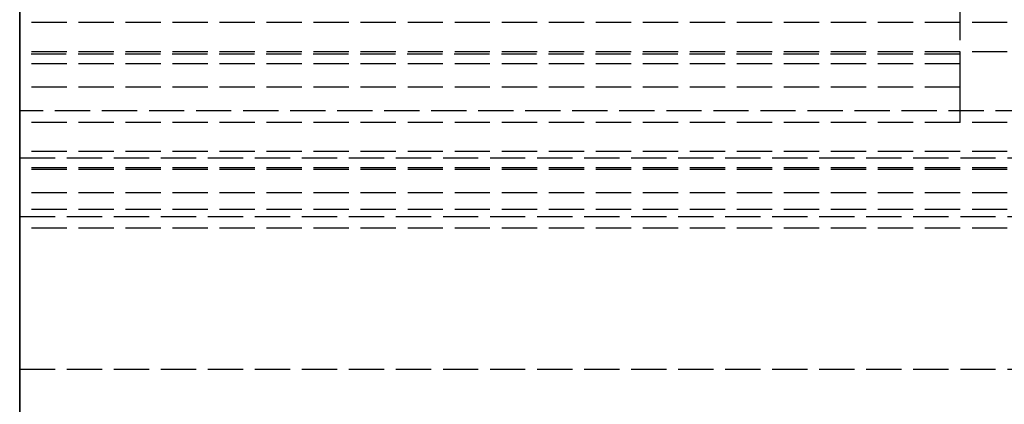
# Model space of a CAD drawing. Header units: millimetres. Extents: x 0 to 2100, y -94 to 94.
# Tile 2 of 13: x 0 to 42, y -28 to -11. Entities that reach past the tile are written whole.
import ezdxf

# ---------------------------------------------------------------- set-up
doc = ezdxf.new("R2010")
doc.units = ezdxf.units.MM
doc.header["$LTSCALE"] = 10
doc.linetypes.add('ALLCAD_Strich', pattern=[0.2, 0.15, -0.05])
doc.layers.add('BESCH_KONT_sich_schn_grun_2d', color=10, linetype='Continuous')
doc.layers.add('BESCH_KONT_sich_schn_seit_2d', color=160, linetype='Continuous')

msp = doc.modelspace()

# ---------------------------------------------------------------- linework, layer by layer
at = {"layer": 'BESCH_KONT_sich_schn_grun_2d', "linetype": 'ALLCAD_Strich'}
for p, q in [((0, 94), (0, -94)), ((-0.003, 17), (-0.003, -17)), ((39.997, -14), (39.997, 14)), ((2099.997, -11.25), (-0.003, -11.25)), ((2099.997, -12.5), (-0.003, -12.5)), ((39.98, -12.6), (-0.003, -12.6)), ((39.977, -12.595), (39.977, -12.597)), ((39.979, -12.597), (39.979, -12.595)), ((39.981, -12.592), (39.98, -12.592)), ((39.98, -12.593), (39.98, -12.593)), ((39.98, -12.598), (39.98, -12.598)), ((39.981, -12.6), (39.98, -12.6)), ((39.994, -12.6), (39.981, -12.6)), ((39.982, -12.595), (39.982, -12.597)), ((39.983, -12.597), (39.983, -12.595)), ((39.984, -12.592), (39.984, -12.6)), ((39.986, -12.592), (39.984, -12.592)), ((39.984, -12.6), (39.988, -12.6)), ((39.986, -12.595), (39.986, -12.592)), ((39.988, -12.595), (39.986, -12.595)), ((39.986, -12.598), (39.986, -12.596)), ((39.986, -12.596), (39.988, -12.596)), ((39.988, -12.598), (39.986, -12.598)), ((39.988, -12.597), (39.988, -12.597)), ((39.99, -12.598), (39.99, -12.597)), ((39.991, -12.595), (39.991, -12.597)), ((39.993, -12.597), (39.993, -12.595)), ((39.994, -12.592), (39.994, -12.592)), ((39.994, -12.593), (39.994, -12.593)), ((39.994, -12.598), (39.994, -12.598)), ((39.994, -12.6), (39.994, -12.6)), ((39.997, -12.6), (39.994, -12.6)), ((39.995, -12.595), (39.995, -12.597)), ((39.997, -13), (-0.003, -13)), ((39.997, -14), (-0.003, -14)), ((39.997, -15.5), (39.997, -14)), ((42.997, -15), (-0.003, -15)), ((2099.997, -15.5), (-0.003, -15.5)), ((2099.997, -16.732), (-0.003, -16.732)), ((-0.003, -17), (0, -17)), ((-0.003, -17), (-0.003, -19.5)), ((0, -17), (2099.997, -17)), ((2099.997, -17.439), (-0.003, -17.439)), ((2099.997, -17.5), (-0.003, -17.5)), ((2099.997, -18.5), (-0.003, -18.5)), ((2099.997, -19.207), (-0.003, -19.207)), ((-0.003, -19.5), (-0.003, -26)), ((-0.003, -19.5), (0, -19.5)), ((0, -19.5), (2099.997, -19.5)), ((2099.997, -20), (-0.003, -20)), ((-0.003, -26), (0, -26)), ((-0.003, -26), (-0.003, -27.5)), ((0, -26), (2099.997, -26))]:
    msp.add_line(p, q, dxfattribs=at)
for centre, radius, start, end in [((39.98, -12.595), 0.00271, 90, 180), ((39.98, -12.597), 0.00271, 180, 270), ((39.98, -12.595), 0.00116, 90, 180), ((39.98, -12.597), 0.00116, 180, 270), ((39.98, -12.595), 0.00116, 0, 90), ((39.98, -12.597), 0.00116, 270, 0), ((39.981, -12.595), 0.00271, 0, 90), ((39.981, -12.597), 0.00271, 270, 360), ((39.988, -12.597), 0.00217, 0, 90), ((39.988, -12.597), 0.00093, 0, 90), ((39.988, -12.597), 0.00093, 270, 0), ((39.988, -12.598), 0.00217, 270, 0), ((39.994, -12.595), 0.00271, 90, 180), ((39.994, -12.597), 0.00271, 180, 270), ((39.994, -12.595), 0.00116, 90, 180), ((39.994, -12.597), 0.00116, 180, 270), ((39.994, -12.595), 0.00271, 0, 90), ((39.994, -12.595), 0.00116, 0, 90), ((39.994, -12.597), 0.00116, 270, 0), ((39.994, -12.597), 0.00271, 270, 360)]:
    msp.add_arc(centre, radius, start, end, dxfattribs=at)
at = {"layer": 'BESCH_KONT_sich_schn_seit_2d', "linetype": 'ALLCAD_Strich'}
for p, q in [((0, 94, 2418), (0, -94, 2418)), ((0, -45.5), (0, 45.5)), ((0, 25.5, 2), (0, -25.5, 2)), ((0, -18.5, 2351.5), (0, 18.5, 2351.5)), ((0, -17, 2368), (0, 17, 2368)), ((0, 17, 2362), (0, -17, 2362)), ((0, -17, 2359), (0, 17, 2359)), ((0, 15.5, 2348.5), (0, -15.5, 2348.5)), ((0, -15, 2297.9), (0, 15, 2297.9)), ((0, -14, 2329.5), (0, 14, 2329.5)), ((0, 12.6, 2328), (0, -12.6, 2328)), ((0, -12.5, 2327), (0, 12.5, 2327)), ((0, -11.5, 2295.5), (0, 11.5, 2295.5)), ((0, -5.5, 2293.5), (0, -11.5, 2293.5)), ((0, -7.5, 2332), (0, -14, 2332)), ((0, -8, 2312.4), (0, -14, 2312.4)), ((0, -15, 2297.9), (0, -8, 2297.9)), ((0, -15, 2305.9), (0, -8, 2305.9)), ((0, -15, 2305.9), (0, -8, 2305.9)), ((0, -8.75, 2291.4), (0, -15, 2291.4)), ((0, -8.75, 2287), (0, -17.5, 2287)), ((0, -15, 2291), (0, -8.75, 2291)), ((0, -8.75, 2292), (0, -15, 2292)), ((0, -12.5, 2299.9), (0, -9, 2299.9)), ((0, -12.5, 2303.9), (0, -9, 2303.9)), ((0, -14, 2305), (0, -9.5, 2305)), ((0, -9.5, 2303), (0, -16, 2303)), ((0, -11.5, 2301.5), (0, -9.5, 2301.5)), ((0, -20, 2283), (0, -10, 2283)), ((0, -11, 9), (0, -20, 9)), ((0, -11.25, 2316.5), (0, -15.5, 2316.5)), ((0, -11.25, 2319), (0, -11.25, 2316.5)), ((0, -17, 2319), (0, -11.25, 2319)), ((0, -11.5, 2295.5), (0, -15, 2295.5)), ((0, -11.5, 2295.5), (0, -11.5, 2293.5)), ((0, -11.5, 2295.5), (0, -11.5, 2301.5)), ((0, -13.5, 2293.5), (0, -11.5, 2293.5)), ((0, -12, 2), (0, -12)), ((0, -12.5, 2325.5), (0, -17, 2325.5)), ((0, -12.5, 2327), (0, -12.5, 2325.5)), ((0, -15.5, 2327), (0, -12.5, 2327)), ((0, -12.5, 2305.9), (0, -12.5, 2312.4)), ((0, -12.5, 2291.4), (0, -12.5, 2297.9)), ((0, -12.5, 2305.9), (0, -12.5, 2301.9)), ((0, -12.5, 2301.9), (0, -12.5, 2297.9)), ((0, -12.595, 2327.995), (0, -12.592, 2327.995)), ((0, -12.592, 2328), (0, -12.592, 2327.995)), ((0, -12.592, 2328), (0, -12.592, 2327.995)), ((0, -12.593, 2328), (0, -12.593, 2327.995)), ((0, -12.595, 2327.995), (0, -12.597, 2327.995)), ((0, -12.595, 2328), (0, -12.595, 2327.995)), ((0, -12.595, 2328), (0, -12.595, 2327.995)), ((0, -12.596, 2328), (0, -12.596, 2327.995)), ((0, -12.6, 2327.995), (0, -12.597, 2327.995)), ((0, -12.597, 2328), (0, -12.597, 2327.995)), ((0, -12.597, 2328), (0, -12.597, 2327.995)), ((0, -12.597, 2328), (0, -12.597, 2327.995)), ((0, -12.597, 2328), (0, -12.597, 2327.995)), ((0, -12.598, 2327.995), (0, -12.598, 2328)), ((0, -12.598, 2328), (0, -12.598, 2327.995)), ((0, -12.598, 2328), (0, -12.598, 2327.995)), ((0, -12.6, 2328), (0, -12.6, 2327.995)), ((0, -12.6, 2328), (0, -13, 2327)), ((0, -12.6, 2328), (0, -12.6, 2327.995)), ((0, -13, 2327), (0, -15.5, 2327)), ((0, -15, 2293.5), (0, -13.5, 2293.5)), ((0, -13.5, 2293.5), (0, -13.5, 2295.5)), ((0, -15, 2293.5), (0, -13.5, 2293.5)), ((0, -16, 2316), (0, -14, 2316)), ((0, -14, 2316), (0, -14, 2305)), ((0, -14, 2347), (0, -14, 2329.5)), ((0, -15.5, 2347), (0, -14, 2347)), ((0, -14, 2332), (0, -15.5, 2332)), ((0, -14, 2312.4), (0, -15, 2312.4)), ((0, -14.5, 2351.5), (0, -14.5, 2359)), ((0, -15, 2295.5), (0, -15, 2303)), ((0, -15, 2291.4), (0, -15, 2292)), ((0, -17, 2296), (0, -15, 2291)), ((0, -15, 2291.4), (0, -15.16, 2291.4)), ((0, -15, 2292), (0, -15, 2295.5)), ((0, -15, 2303), (0, -15, 2312.4)), ((0, -19.5, 2297.9), (0, -15, 2297.9)), ((0, -19.5, 2305.9), (0, -15, 2305.9)), ((0, -19.5, 2297.9), (0, -15, 2297.9)), ((0, -19.5, 2305.9), (0, -15, 2305.9)), ((0, -15, 2312.4), (0, -16, 2312.4)), ((0, -15.16, 2291.4), (0, -19.5, 2291.4)), ((0, -15.5, 2316.5), (0, -17, 2315)), ((0, -15.5, 2348.5), (0, -15.5, 2327)), ((0, -15.5, 2327), (0, -15.5, 2347)), ((0, -16, 2312.4), (0, -17, 2312.4)), ((0, -16, 2303), (0, -16, 2316)), ((0, -16.732, 2327.939), (0, -18.5, 2329.707)), ((0, -17.439, 2327.232), (0, -16.732, 2327.939)), ((0, -17, 2315), (0, -17, 2296)), ((0, -17, 2325.5), (0, -17, 2319)), ((0, -17, 2368), (0, -19.5, 2368)), ((0, -17, 2362), (0, -17, 2368)), ((0, -17, 2353), (0, -17, 2359)), ((0, -19.5, 2353), (0, -17, 2353)), ((0, -17, 2312.4), (0, -19.5, 2312.4)), ((0, -19.207, 2329), (0, -17.439, 2327.232)), ((0, -17.5, 2289.5), (0, -20, 2289)), ((0, -17.5, 2287), (0, -17.5, 2289.5)), ((0, -18.5, 2329.707), (0, -18.5, 2351.5)), ((0, -20, 2329), (0, -19.207, 2329)), ((0, -26, 2368), (0, -19.5, 2368)), ((0, -19.5, 2361.5), (0, -26, 2361.5)), ((0, -19.5, 2368), (0, -19.5, 2361.5)), ((0, -26, 2359.5), (0, -19.5, 2359.5)), ((0, -19.5, 2359.5), (0, -19.5, 2353)), ((0, -19.5, 2291.4), (0, -19.5, 2312.4)), ((0, -20, 9), (0, -20, 2283)), ((0, -20, 2289), (0, -20, 2329)), ((0, -25.5, 2), (0, -25.5, 17)), ((0, -25.5, 17), (0, -45.5, 17)), ((0, -27.5, 6), (0, -25.5, 6)), ((0, -26, 2353), (0, -26, 2359.5)), ((0, -26, 2361.5), (0, -26, 2368)), ((0, -26, 2368), (0, -27.5, 2368)), ((0, -27.5, 2353), (0, -26, 2353)), ((0, -94, 2368), (0, -27.5, 2368)), ((0, -27.5, 2368), (0, -27.5, 2353)), ((0, -27.5, 6), (0, -27.5))]:
    msp.add_line(p, q, dxfattribs=at)

doc.saveas('drawing.dxf')
